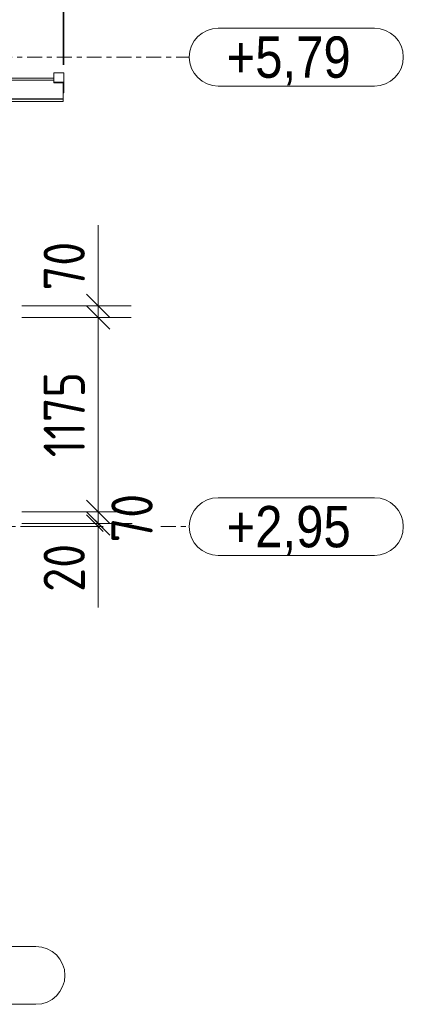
# Model space of a CAD drawing. Header units: millimetres. Extents: x 581 to 1768, y 561 to 1400.
# Tile 27 of 91: x 856 to 902, y 1218 to 1338. Entities that reach past the tile are written whole.
import ezdxf

# ---------------------------------------------------------------- set-up
doc = ezdxf.new("R2010")
doc.units = ezdxf.units.MM
doc.header["$LTSCALE"] = 0.6
doc.linetypes.add('XKITLINE00', pattern=[0])
doc.linetypes.add('XKITLINE03', pattern=[6, 3, -1, 1, -1])
for name, color, linetype, lineweight in [('Part', 2, 'Continuous', 0), ('S-GRID', 1, 'Continuous', 0), ('Z-DIMENSIONS', 1, 'Continuous', 0)]:
    doc.layers.add(name, color=color, linetype=linetype, lineweight=lineweight)
doc.styles.add('ARIAL', font='ARIAL.TTF')
doc.styles.add('ISOCPEUR', font='ISOCPEUR.TTF')

msp = doc.modelspace()

# ---------------------------------------------------------------- linework, layer by layer
at = {"layer": 'Part', "color": 2, "linetype": 'XKITLINE00', "lineweight": 0}
for p, q in [((796.8, 1330.49), (859.66, 1330.49)), ((860.86, 1331.13), (859.66, 1331.13)), ((859.66, 1329.94), (859.66, 1331.13)), ((860.86, 1328.74), (860.86, 1331.13)), ((796.8, 1330.25), (859.66, 1330.25)), ((859.66, 1330), (860.86, 1330)), ((860.8, 1329.94), (859.66, 1329.94)), ((860.8, 1328.74), (860.8, 1329.94)), ((860.8, 1328.74), (860.8, 1327.69)), ((860.8, 1328.74), (860.86, 1328.74)), ((851.21, 1327.99), (860.8, 1327.99)), ((851.21, 1327.99), (860.8, 1327.99)), ((851.21, 1327.98), (860.8, 1327.98)), ((851.27, 1327.69), (860.8, 1327.69))]:
    msp.add_line(p, q, dxfattribs=at)
at = {"layer": 'S-GRID', "color": 1, "linetype": 'XKITLINE00', "lineweight": 0}
for p, q in [((879.55, 1336.55), (898.42, 1336.55)), ((879.55, 1329.55), (898.42, 1329.55)), ((879.55, 1279.75), (898.42, 1279.75)), ((879.55, 1272.75), (898.42, 1272.75)), ((848.09, 1225.47), (857.51, 1225.47)), ((848.09, 1218.47), (857.51, 1218.47))]:
    msp.add_line(p, q, dxfattribs=at)
at = {"layer": 'S-GRID', "color": 1, "linetype": 'XKITLINE03', "lineweight": 0}
for p, q in [((834.84, 1333.05), (876.05, 1333.05)), ((693.64, 1276.25), (865.62, 1276.25)), ((872.62, 1276.25), (876.05, 1276.25))]:
    msp.add_line(p, q, dxfattribs=at)
at = {"layer": 'S-GRID', "color": 1, "linetype": 'XKITLINE00', "lineweight": 0}
for centre, start, end in [((879.55, 1333.05), 90, 270), ((898.42, 1333.05), 270, 90), ((879.55, 1276.25), 90, 270), ((898.42, 1276.25), 270, 90), ((857.51, 1221.97), 270, 90)]:
    msp.add_arc(centre, 3.5, start, end, dxfattribs=at)
at = {"layer": 'Z-DIMENSIONS', "color": 7, "linetype": 'XKITLINE00', "lineweight": 0}
for p, q in [((860.8, 1332.13), (860.8, 1350.64)), ((860.86, 1332.13), (860.86, 1344.12)), ((865.02, 1302.95), (865.02, 1312.72)), ((865.02, 1302.95), (865.02, 1312.72)), ((863.6, 1304.36), (866.43, 1301.54)), ((855.8, 1302.95), (869.02, 1302.95)), ((863.6, 1302.96), (866.43, 1300.14)), ((863.6, 1302.96), (866.43, 1300.14)), ((865.02, 1301.55), (865.02, 1302.95)), ((855.8, 1301.55), (869.02, 1301.55)), ((855.8, 1301.55), (869.02, 1301.55)), ((865.02, 1278.05), (865.02, 1301.55)), ((863.6, 1279.46), (866.43, 1276.63)), ((863.6, 1279.46), (865.62, 1277.45)), ((855.8, 1278.05), (869.12, 1278.05)), ((855.8, 1278.05), (865.62, 1278.05)), ((863.6, 1278.06), (865.62, 1276.05)), ((863.6, 1278.06), (866.43, 1275.23)), ((865.02, 1276.65), (865.02, 1278.05)), ((863.6, 1277.66), (865.62, 1275.65)), ((855.8, 1276.65), (865.62, 1276.65)), ((855.8, 1276.65), (869.12, 1276.65)), ((855.8, 1276.25), (865.62, 1276.25)), ((865.02, 1276.25), (865.02, 1276.65)), ((865.02, 1276.25), (865.02, 1266.48)), ((865.02, 1276.25), (865.02, 1266.48))]:
    msp.add_line(p, q, dxfattribs=at)
at = {"layer": 'Z-DIMENSIONS', "color": 3}
for p in [(865.02, 1302.95), (865.02, 1301.55), (865.02, 1301.55), (865.02, 1278.05), (865.02, 1278.05), (865.02, 1276.65), (865.02, 1276.65), (865.02, 1276.25)]:
    msp.add_point(p, dxfattribs=at)

# ---------------------------------------------------------------- texts
at = {"layer": 'S-GRID', "color": 7, "style": 'ARIAL', "width": 0.85}
for s, p in [('+5,79', (880.55, 1330.55)), ('+2,95', (880.55, 1273.75))]:
    msp.add_text(s, height=5, dxfattribs=at).set_placement(p)
at = {"layer": 'Z-DIMENSIONS', "color": 3, "style": 'ISOCPEUR', "width": 0.85}
for s, p in [('70', (863.42, 1304.83)), ('1175', (863.42, 1284.64)), ('70', (871.62, 1274.34)), ('20', (863.42, 1268.36))]:
    msp.add_text(s, height=5, rotation=90.0002, dxfattribs=at).set_placement(p)

doc.saveas('drawing.dxf')
